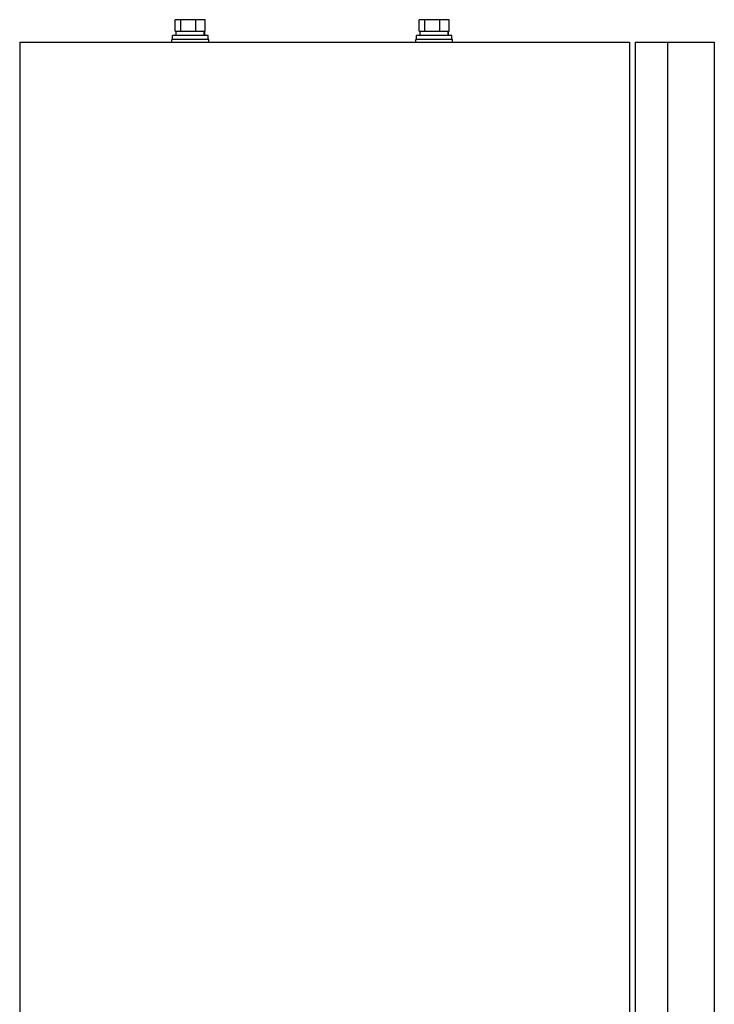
# Model space of a CAD drawing. Header units: millimetres. Extents: x 230 to 1215, y 162 to 1832.
# Tile 9 of 9: x 230 to 700, y 1165 to 1832. Entities that reach past the tile are written whole.
import ezdxf

# ---------------------------------------------------------------- set-up
doc = ezdxf.new("R2010")
doc.units = ezdxf.units.MM
doc.header["$LTSCALE"] = 129.637177
for name, color, linetype in [('00_COMPONENTS_3', 7, 'CONTINUOUS'), ('00_COMPONENTS_4', 7, 'CONTINUOUS'), ('00_COMPONENTS_6', 7, 'CONTINUOUS')]:
    doc.layers.add(name, color=color, linetype=linetype)

msp = doc.modelspace()

# ---------------------------------------------------------------- linework, layer by layer
at = {"layer": '00_COMPONENTS_3', "color": 7, "linetype": 'Continuous'}
for p, q in [((230.3, 1816.45), (230.3, 559.45)), ((230.3, 1816.45), (642.8, 1816.45)), ((642.8, 1816.45), (642.8, 559.45))]:
    msp.add_line(p, q, dxfattribs=at)
at = {"layer": '00_COMPONENTS_4', "color": 7, "linetype": 'Continuous'}
for p, q in [((646.7, 1816.45), (646.7, 321.45)), ((646.7, 1816.45), (700.2, 1816.45)), ((668.7, 321.45), (668.7, 1816.45)), ((700.2, 1816.45), (700.2, 321.45))]:
    msp.add_line(p, q, dxfattribs=at)
at = {"layer": '00_COMPONENTS_6', "color": 7, "linetype": 'Continuous'}
for p, q in [((335.57, 1824.05), (335.57, 1831.75)), ((355.84, 1831.75), (335.57, 1831.75)), ((339.37, 1824.05), (339.37, 1831.75)), ((349.51, 1824.05), (349.51, 1831.75)), ((355.84, 1824.05), (355.84, 1831.75)), ((500.57, 1824.05), (500.57, 1831.75)), ((520.84, 1831.75), (500.57, 1831.75)), ((504.37, 1824.05), (504.37, 1831.75)), ((514.51, 1824.05), (514.51, 1831.75)), ((520.84, 1824.05), (520.84, 1831.75)), ((333.7, 1818.45), (333.7, 1820.95)), ((357.7, 1820.95), (333.7, 1820.95)), ((335.57, 1824.05), (355.84, 1824.05)), ((336.15, 1820.95), (336.15, 1824.05)), ((355.18, 1820.95), (355.18, 1824.05)), ((355.24, 1824.05), (355.24, 1820.95)), ((357.7, 1818.45), (357.7, 1820.95)), ((498.7, 1818.45), (498.7, 1820.95)), ((522.7, 1820.95), (498.7, 1820.95)), ((500.57, 1824.05), (520.84, 1824.05)), ((501.15, 1820.95), (501.15, 1824.05)), ((520.18, 1820.95), (520.18, 1824.05)), ((520.24, 1824.05), (520.24, 1820.95)), ((522.7, 1818.45), (522.7, 1820.95)), ((333.2, 1816.45), (333.2, 1818.45)), ((358.2, 1818.45), (333.2, 1818.45)), ((358.2, 1816.45), (358.2, 1818.45)), ((498.2, 1816.45), (498.2, 1818.45)), ((523.2, 1818.45), (498.2, 1818.45)), ((523.2, 1816.45), (523.2, 1818.45))]:
    msp.add_line(p, q, dxfattribs=at)

doc.saveas('drawing.dxf')
